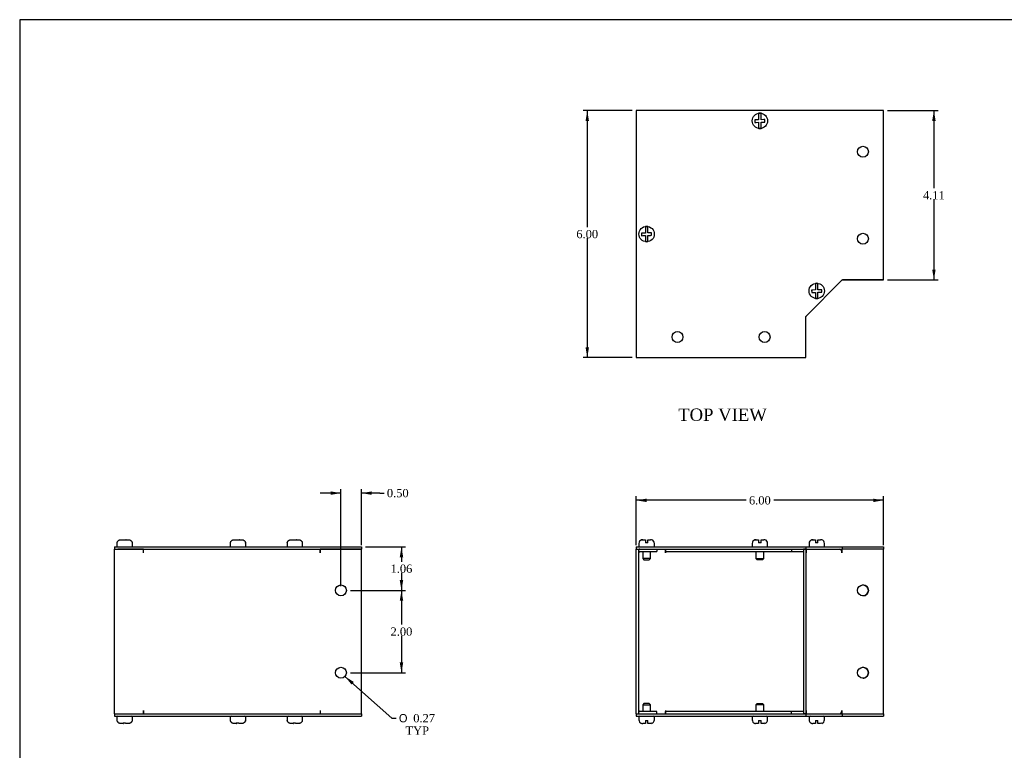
# Model space of a CAD drawing. Header units: inches. Extents: x 0.1 to 47.9, y -0.3 to 31.9.
# Tile 2 of 5: x 0.1 to 24, y 14.2 to 31.9. Entities that reach past the tile are written whole.
import ezdxf
from ezdxf.enums import TextEntityAlignment as Align

# ---------------------------------------------------------------- set-up
doc = ezdxf.new("R2010")
doc.units = ezdxf.units.IN
doc.header["$MEASUREMENT"] = 0
for name, color, linetype in [('COM55548-2', 7, 'Continuous'), ('COM55549-2', 7, 'Continuous'), ('COM55550-2', 7, 'Continuous'), ('Default', 7, 'Continuous'), ('SCS19491', 7, 'Continuous')]:
    doc.layers.add(name, color=color, linetype=linetype)
doc.styles.add('SEACAD_Solid_Edge_ANSI1_Symbols', font='txt')
doc.styles.add('SEACAD_Times_New_Roman', font='times.ttf')
doc.dimstyles.new('HAMMOND_(STH_-_42x28)', dxfattribs={"dimtxt": 0.2, "dimasz": 0.25, "dimexe": 0.1, "dimexo": 0.1, "dimgap": 0.05, "dimtad": 0, "dimtih": 1, "dimtoh": 1, "dimzin": 0, "dimdsep": 46, "dimtxsty": 'SEACAD_Times_New_Roman', "dimblk1": '_SE_FILLED', "dimblk2": '_SE_FILLED', "dimsah": 1, "dimcen": 0.1, "dimadec": 0, "dimazin": 0, "dimtfac": 0.8, "dimtofl": 0, "dimtmove": 0, "dimatfit": 3, "dimfxl": 1, "dimtolj": 1, "dimtzin": 0, "dimarcsym": 0})

# ---------------------------------------------------------------- blocks, each defined once
blk = doc.blocks.new('SE')
at = {"layer": 'COM55548-2', "color": 7, "linetype": 'Continuous'}
for p, q in [((15.068, 19.1), (19.182, 19.1)), ((15.068, 19.1), (15.068, 19.043)), ((15.068, 19.043), (19.182, 19.043)), ((19.182, 19.1), (20.068, 19.1)), ((19.182, 19.1), (19.182, 19.043)), ((19.187, 19.043), (20.064, 19.043)), ((20.068, 19.1), (21.068, 19.1)), ((20.068, 19.1), (20.068, 19.043)), ((21.068, 19.1), (21.068, 19.043)), ((21.068, 19.043), (21.068, 19.043)), ((15.068, 15.043), (19.182, 15.043)), ((15.068, 15.043), (15.068, 14.986)), ((15.068, 14.986), (19.182, 14.986)), ((19.182, 15.043), (19.182, 14.986)), ((19.182, 14.986), (20.068, 14.986)), ((19.187, 15.043), (20.064, 15.043)), ((20.068, 15.043), (20.068, 14.986)), ((20.068, 14.986), (21.068, 14.986)), ((21.068, 15.043), (21.068, 15.043)), ((21.068, 15.043), (21.068, 14.986))]:
    blk.add_line(p, q, dxfattribs=at)
at = {"layer": 'COM55549-2', "color": 7, "linetype": 'Continuous'}
for p, q in [((18.837, 19.043), (18.837, 18.986)), ((18.837, 18.986), (19.125, 18.986)), ((19.125, 19.043), (19.125, 15.043)), ((19.182, 19.043), (19.125, 19.043)), ((19.182, 19.043), (19.182, 15.043)), ((19.187, 19.043), (19.182, 19.043)), ((19.191, 19.043), (19.191, 18.957)), ((19.191, 18.957), (19.191, 18.957)), ((20.018, 19.043), (20.018, 19.038)), ((20.059, 19.043), (20.059, 18.957)), ((20.059, 18.957), (20.059, 18.957)), ((20.079, 19.043), (20.064, 19.043)), ((21.068, 19.043), (20.079, 19.043)), ((21.068, 15.043), (21.068, 19.043)), ((19.125, 15.1), (18.837, 15.1)), ((18.837, 15.043), (18.837, 15.1)), ((19.191, 15.129), (19.191, 15.043)), ((19.191, 15.129), (19.191, 15.129)), ((20.059, 15.129), (20.059, 15.129)), ((20.059, 15.129), (20.059, 15.043)), ((19.182, 15.043), (19.125, 15.043)), ((19.182, 15.043), (19.187, 15.043)), ((20.018, 15.048), (20.018, 15.043)), ((20.064, 15.043), (20.079, 15.043)), ((20.079, 15.043), (21.068, 15.043))]:
    blk.add_line(p, q, dxfattribs=at)
for centre in [(20.568, 18.043), (20.568, 16.043)]:
    blk.add_circle(centre, 0.133, dxfattribs=at)
for centre, major_axis, start_param, end_param in [((19.13, 18.957), (0, -0.086), 1.570796, 1.613592), ((19.998, 18.957), (0, 0.086), 4.712389, 6.283185), ((19.13, 15.129), (0, -0.086), 1.528001, 1.570796), ((19.998, 15.129), (0, 0.086), 3.141593, 4.712389)]:
    blk.add_ellipse(centre, major_axis=major_axis, ratio=0.707107, start_param=start_param, end_param=end_param, dxfattribs=at)
at = {"layer": 'COM55550-2', "color": 7, "linetype": 'Continuous'}
for p, q in [((15.068, 19.043), (15.125, 19.043)), ((15.068, 15.043), (15.068, 19.043)), ((15.125, 15.043), (15.125, 19.043)), ((15.154, 18.986), (15.568, 18.986)), ((15.568, 19.043), (15.568, 18.986)), ((15.779, 18.957), (15.779, 19.043)), ((15.779, 19.043), (15.779, 18.986)), ((15.779, 18.986), (18.837, 18.986)), ((15.779, 18.986), (15.779, 18.957)), ((15.779, 18.957), (15.779, 18.957)), ((15.568, 15.1), (15.154, 15.1)), ((15.568, 15.043), (15.568, 15.1)), ((15.779, 15.129), (15.779, 15.129)), ((15.779, 15.129), (15.779, 15.043)), ((15.779, 15.129), (15.779, 15.1)), ((18.837, 15.1), (15.779, 15.1)), ((15.779, 15.043), (15.779, 15.1)), ((15.068, 15.043), (15.125, 15.043))]:
    blk.add_line(p, q, dxfattribs=at)
for centre, radius, start, end in [((15.154, 18.957), 0.086, 90, 109.7069), ((15.154, 18.957), 0.029, 90, 180), ((20.568, 18.043), 0.133, 0, 89.943), ((20.568, 18.043), 0.133, 270.0938, 0), ((20.568, 16.043), 0.133, 269.3153, 0), ((20.568, 16.043), 0.133, 0, 90.5726), ((15.154, 15.129), 0.029, 180, 270), ((15.154, 15.129), 0.086, 250.2931, 270)]:
    blk.add_arc(centre, radius, start, end, dxfattribs=at)
at = {"layer": 'SCS19491', "color": 7, "linetype": 'Continuous'}
for p, q in [((15.131, 19.185), (15.131, 19.125)), ((15.195, 19.27), (15.196, 19.27)), ((15.196, 19.27), (15.229, 19.275)), ((15.229, 19.275), (15.223, 19.275)), ((15.229, 19.275), (15.288, 19.275)), ((15.288, 19.275), (15.288, 19.2)), ((15.348, 19.2), (15.288, 19.2)), ((15.348, 19.275), (15.411, 19.275)), ((15.348, 19.2), (15.348, 19.275)), ((15.411, 19.275), (15.411, 19.275)), ((15.44, 19.27), (15.438, 19.271)), ((15.506, 19.125), (15.506, 19.185)), ((17.881, 19.185), (17.881, 19.125)), ((17.945, 19.27), (17.946, 19.27)), ((17.946, 19.27), (17.979, 19.275)), ((17.979, 19.275), (17.973, 19.275)), ((17.979, 19.275), (18.038, 19.275)), ((18.038, 19.275), (18.038, 19.2)), ((18.098, 19.2), (18.038, 19.2)), ((18.098, 19.275), (18.161, 19.275)), ((18.098, 19.2), (18.098, 19.275)), ((18.161, 19.275), (18.161, 19.275)), ((18.19, 19.27), (18.188, 19.271)), ((18.256, 19.125), (18.256, 19.185)), ((19.261, 19.185), (19.261, 19.125)), ((19.325, 19.27), (19.327, 19.27)), ((19.327, 19.27), (19.359, 19.275)), ((19.359, 19.275), (19.353, 19.275)), ((19.359, 19.275), (19.418, 19.275)), ((19.418, 19.275), (19.418, 19.2)), ((19.478, 19.2), (19.418, 19.2)), ((19.478, 19.275), (19.541, 19.275)), ((19.478, 19.2), (19.478, 19.275)), ((19.541, 19.275), (19.541, 19.275)), ((19.57, 19.27), (19.568, 19.271)), ((19.636, 19.125), (19.636, 19.185)), ((15.223, 18.986), (15.223, 18.817)), ((15.413, 18.817), (15.413, 18.986)), ((17.973, 18.986), (17.973, 18.817)), ((18.163, 18.817), (18.163, 18.986)), ((15.413, 18.817), (15.223, 18.817)), ((15.223, 18.817), (15.253, 18.787)), ((15.253, 18.787), (15.383, 18.787)), ((15.383, 18.787), (15.413, 18.817)), ((17.973, 18.817), (18.163, 18.817)), ((17.973, 18.817), (18.003, 18.787)), ((18.133, 18.787), (18.003, 18.787)), ((18.133, 18.787), (18.163, 18.817)), ((15.253, 15.298), (15.223, 15.268)), ((15.383, 15.298), (15.253, 15.298)), ((15.413, 15.268), (15.383, 15.298)), ((18.003, 15.298), (17.973, 15.268)), ((18.003, 15.298), (18.133, 15.298)), ((18.163, 15.268), (18.133, 15.298)), ((15.223, 15.268), (15.413, 15.268)), ((15.223, 15.268), (15.223, 15.1)), ((15.413, 15.1), (15.413, 15.268)), ((18.163, 15.268), (17.973, 15.268)), ((17.973, 15.268), (17.973, 15.1)), ((18.163, 15.1), (18.163, 15.268)), ((15.131, 14.961), (15.131, 14.901)), ((15.288, 14.886), (15.348, 14.886)), ((15.288, 14.886), (15.288, 14.811)), ((15.348, 14.811), (15.348, 14.886)), ((15.506, 14.901), (15.506, 14.961)), ((17.881, 14.961), (17.881, 14.901)), ((18.038, 14.886), (18.098, 14.886)), ((18.038, 14.886), (18.038, 14.811)), ((18.098, 14.811), (18.098, 14.886)), ((18.256, 14.901), (18.256, 14.961)), ((19.261, 14.961), (19.261, 14.901)), ((19.418, 14.886), (19.478, 14.886)), ((19.418, 14.886), (19.418, 14.811)), ((19.478, 14.811), (19.478, 14.886)), ((19.636, 14.901), (19.636, 14.961)), ((15.194, 14.815), (15.196, 14.816)), ((15.288, 14.811), (15.223, 14.811)), ((15.411, 14.811), (15.348, 14.811)), ((15.438, 14.815), (15.411, 14.811)), ((15.439, 14.815), (15.438, 14.815)), ((17.944, 14.815), (17.946, 14.816)), ((18.038, 14.811), (17.973, 14.811)), ((18.161, 14.811), (18.098, 14.811)), ((18.188, 14.815), (18.161, 14.811)), ((18.189, 14.815), (18.188, 14.815)), ((19.324, 14.815), (19.327, 14.816)), ((19.418, 14.811), (19.353, 14.811)), ((19.541, 14.811), (19.478, 14.811)), ((19.568, 14.815), (19.541, 14.811)), ((19.569, 14.815), (19.568, 14.815))]:
    blk.add_line(p, q, dxfattribs=at)
for centre, radius, start, end in [((15.221, 19.185), 0.09, 106.8114, 180), ((15.156, 19.125), 0.025, 180, 270), ((15.223, 19.181), 0.0938, 89.9209, 107.9146), ((15.411, 19.177), 0.0981, 72.7336, 90.1206), ((15.416, 19.185), 0.09, 0, 75.0301), ((15.481, 19.125), 0.025, 270, 0), ((17.971, 19.185), 0.09, 106.8114, 180), ((17.906, 19.125), 0.025, 180, 270), ((17.973, 19.181), 0.0938, 89.9209, 107.9146), ((18.161, 19.177), 0.0981, 72.7336, 90.1206), ((18.166, 19.185), 0.09, 0, 75.0301), ((18.231, 19.125), 0.025, 270, 0), ((19.351, 19.185), 0.09, 106.8114, 180), ((19.286, 19.125), 0.025, 180, 270), ((19.353, 19.181), 0.0938, 89.9209, 107.9146), ((19.541, 19.177), 0.0981, 72.7336, 90.1206), ((19.546, 19.185), 0.09, 0, 75.0301), ((19.611, 19.125), 0.025, 270, 0), ((15.156, 14.961), 0.025, 90, 180), ((15.221, 14.901), 0.09, 180, 253.2164), ((15.416, 14.901), 0.09, 284.9909, 0), ((15.481, 14.961), 0.025, 0, 90), ((17.906, 14.961), 0.025, 90, 180), ((17.971, 14.901), 0.09, 180, 253.2164), ((18.166, 14.901), 0.09, 284.9909, 0), ((18.231, 14.961), 0.025, 0, 90), ((19.286, 14.961), 0.025, 90, 180), ((19.351, 14.901), 0.09, 180, 253.2164), ((19.546, 14.901), 0.09, 284.9909, 0), ((19.611, 14.961), 0.025, 0, 90), ((15.223, 14.905), 0.0938, 252.0854, 270.0791), ((17.973, 14.905), 0.0938, 252.0854, 270.0791), ((19.353, 14.905), 0.0938, 252.0854, 270.0791)]:
    blk.add_arc(centre, radius, start, end, dxfattribs=at)
blk = doc.blocks.new('SE1')
at = {"layer": 'COM55548-2', "color": 7, "linetype": 'Continuous'}
for p, q in [((21.068, 29.697), (15.068, 29.697)), ((15.068, 29.697), (15.068, 23.697)), ((21.068, 25.583), (21.068, 29.697)), ((19.182, 24.697), (20.068, 25.583)), ((20.068, 25.583), (21.068, 25.583)), ((19.182, 23.697), (19.182, 24.697)), ((15.068, 23.697), (19.182, 23.697))]:
    blk.add_line(p, q, dxfattribs=at)
for centre in [(20.568, 28.697), (20.568, 26.583), (16.068, 24.197), (18.182, 24.197)]:
    blk.add_circle(centre, 0.133, dxfattribs=at)
at = {"layer": 'COM55549-2', "color": 7, "linetype": 'Continuous'}
for q in [(20.079, 25.583), (21.068, 25.583)]:
    blk.add_line((21.068, 25.583), q, dxfattribs=at)
for centre, start, end in [((20.079, 25.554), 90, 122.376), ((19.211, 24.686), 147.624, 180)]:
    blk.add_arc(centre, 0.029, start, end, dxfattribs=at)
at = {"layer": 'SCS19491', "color": 7, "linetype": 'Continuous'}
for p, q in [((17.973, 29.469), (17.944, 29.468)), ((17.944, 29.468), (17.946, 29.408)), ((17.946, 29.408), (17.979, 29.409)), ((18.038, 29.471), (17.973, 29.469)), ((17.979, 29.409), (18.038, 29.411)), ((18.038, 29.631), (18.038, 29.54)), ((18.038, 29.54), (18.038, 29.471)), ((18.038, 29.411), (18.038, 29.354)), ((18.098, 29.54), (18.098, 29.631)), ((18.098, 29.474), (18.098, 29.54)), ((18.161, 29.476), (18.098, 29.474)), ((18.098, 29.414), (18.161, 29.416)), ((18.098, 29.354), (18.098, 29.414)), ((18.188, 29.477), (18.161, 29.476)), ((18.161, 29.416), (18.19, 29.417)), ((18.19, 29.417), (18.188, 29.477)), ((18.038, 29.354), (18.038, 29.263)), ((18.098, 29.263), (18.098, 29.354)), ((15.288, 26.881), (15.288, 26.79)), ((15.288, 26.79), (15.288, 26.721)), ((15.348, 26.79), (15.348, 26.881)), ((15.348, 26.724), (15.348, 26.79)), ((15.223, 26.719), (15.194, 26.718)), ((15.194, 26.718), (15.196, 26.658)), ((15.196, 26.658), (15.229, 26.659)), ((15.288, 26.721), (15.223, 26.719)), ((15.229, 26.659), (15.288, 26.661)), ((15.288, 26.661), (15.288, 26.604)), ((15.288, 26.604), (15.288, 26.513)), ((15.411, 26.726), (15.348, 26.724)), ((15.348, 26.664), (15.411, 26.666)), ((15.348, 26.604), (15.348, 26.664)), ((15.348, 26.513), (15.348, 26.604)), ((15.438, 26.727), (15.411, 26.726)), ((15.411, 26.666), (15.44, 26.667)), ((15.44, 26.667), (15.438, 26.727)), ((19.353, 25.338), (19.324, 25.337)), ((19.324, 25.337), (19.327, 25.277)), ((19.418, 25.341), (19.353, 25.338)), ((19.418, 25.501), (19.418, 25.41)), ((19.418, 25.41), (19.418, 25.341)), ((19.478, 25.41), (19.478, 25.501)), ((19.478, 25.343), (19.478, 25.41)), ((19.541, 25.346), (19.478, 25.343)), ((19.568, 25.347), (19.541, 25.346)), ((19.57, 25.287), (19.568, 25.347)), ((19.327, 25.277), (19.359, 25.279)), ((19.359, 25.279), (19.418, 25.281)), ((19.418, 25.281), (19.418, 25.224)), ((19.418, 25.224), (19.418, 25.133)), ((19.478, 25.283), (19.541, 25.286)), ((19.478, 25.224), (19.478, 25.283)), ((19.478, 25.133), (19.478, 25.224)), ((19.541, 25.286), (19.57, 25.287))]:
    blk.add_line(p, q, dxfattribs=at)
for centre in [(18.068, 29.447), (15.318, 26.697), (19.448, 25.317)]:
    blk.add_circle(centre, 0.187, dxfattribs=at)
for centre, start, end in [((18.068, 29.447), 80.7303, 99.2697), ((18.068, 29.447), 260.7303, 279.2697), ((15.318, 26.697), 80.7303, 99.2697), ((15.318, 26.697), 260.7303, 279.2697), ((19.448, 25.317), 80.7303, 99.2697), ((19.448, 25.317), 260.7303, 279.2697)]:
    blk.add_arc(centre, 0.186, start, end, dxfattribs=at)
blk = doc.blocks.new('SE3')
at = {"layer": 'COM55548-2', "color": 7, "linetype": 'Continuous'}
for p, q in [((2.397, 19.1), (8.397, 19.1)), ((2.397, 19.1), (2.397, 19.043)), ((2.397, 19.043), (8.397, 19.043)), ((8.397, 19.1), (8.397, 19.043)), ((2.397, 15.043), (8.397, 15.043)), ((2.397, 15.043), (2.397, 14.986)), ((2.397, 14.986), (8.397, 14.986)), ((8.397, 15.043), (8.397, 14.986))]:
    blk.add_line(p, q, dxfattribs=at)
at = {"layer": 'COM55550-2', "color": 7, "linetype": 'Continuous'}
for p, q in [((2.397, 15.043), (2.397, 19.043)), ((3.108, 19.043), (2.483, 19.043)), ((3.108, 18.957), (3.108, 19.043)), ((3.108, 18.957), (3.108, 19.043)), ((3.108, 18.957), (3.108, 18.957)), ((8.397, 19.043), (7.397, 19.043)), ((7.397, 18.957), (7.397, 19.043)), ((7.397, 19.043), (7.397, 18.957)), ((7.397, 18.957), (7.397, 18.957)), ((8.397, 15.043), (8.397, 19.043)), ((3.108, 15.129), (3.108, 15.043)), ((3.108, 15.129), (3.108, 15.129)), ((3.108, 15.043), (3.108, 15.129)), ((7.397, 15.129), (7.397, 15.129)), ((7.397, 15.129), (7.397, 15.043)), ((7.397, 15.129), (7.397, 15.043)), ((2.483, 15.043), (3.108, 15.043)), ((7.397, 15.043), (8.397, 15.043))]:
    blk.add_line(p, q, dxfattribs=at)
for centre in [(7.897, 18.043), (7.897, 16.043)]:
    blk.add_circle(centre, 0.133, dxfattribs=at)
at = {"layer": 'SCS19491', "color": 7, "linetype": 'Continuous'}
for p, q in [((2.46, 19.185), (2.46, 19.125)), ((2.463, 19.2), (2.461, 19.2)), ((2.554, 19.275), (2.626, 19.275)), ((2.627, 19.27), (2.687, 19.27)), ((2.681, 19.275), (2.678, 19.275)), ((2.683, 19.275), (2.681, 19.275)), ((2.681, 19.275), (2.681, 19.27)), ((2.685, 19.275), (2.683, 19.275)), ((2.683, 19.27), (2.683, 19.275)), ((2.685, 19.275), (2.74, 19.275)), ((2.687, 19.27), (2.685, 19.275)), ((2.831, 19.2), (2.833, 19.2)), ((2.835, 19.125), (2.835, 19.185)), ((5.21, 19.185), (5.21, 19.125)), ((5.211, 19.2), (5.213, 19.2)), ((5.304, 19.275), (5.376, 19.275)), ((5.377, 19.27), (5.437, 19.27)), ((5.431, 19.275), (5.428, 19.275)), ((5.433, 19.275), (5.431, 19.275)), ((5.431, 19.275), (5.431, 19.27)), ((5.435, 19.275), (5.433, 19.275)), ((5.433, 19.27), (5.433, 19.275)), ((5.435, 19.275), (5.49, 19.275)), ((5.437, 19.27), (5.435, 19.275)), ((5.581, 19.2), (5.583, 19.2)), ((5.585, 19.125), (5.585, 19.185)), ((6.59, 19.185), (6.59, 19.125)), ((6.591, 19.2), (6.593, 19.2)), ((6.685, 19.275), (6.756, 19.275)), ((6.757, 19.27), (6.817, 19.27)), ((6.811, 19.275), (6.808, 19.275)), ((6.813, 19.275), (6.811, 19.275)), ((6.811, 19.275), (6.811, 19.27)), ((6.816, 19.275), (6.813, 19.275)), ((6.813, 19.27), (6.813, 19.275)), ((6.816, 19.275), (6.87, 19.275)), ((6.817, 19.27), (6.816, 19.275)), ((6.961, 19.2), (6.964, 19.2)), ((6.965, 19.125), (6.965, 19.185)), ((2.46, 14.961), (2.46, 14.901)), ((2.463, 14.886), (2.461, 14.886)), ((2.831, 14.886), (2.833, 14.886)), ((2.835, 14.901), (2.835, 14.961)), ((5.21, 14.961), (5.21, 14.901)), ((5.213, 14.886), (5.211, 14.886)), ((5.583, 14.886), (5.581, 14.886)), ((5.585, 14.901), (5.585, 14.961)), ((6.59, 14.961), (6.59, 14.901)), ((6.593, 14.886), (6.591, 14.886)), ((6.961, 14.886), (6.964, 14.886)), ((6.965, 14.901), (6.965, 14.961)), ((2.609, 14.811), (2.554, 14.811)), ((2.667, 14.815), (2.607, 14.816)), ((2.607, 14.816), (2.609, 14.811)), ((2.609, 14.811), (2.611, 14.811)), ((2.611, 14.816), (2.611, 14.811)), ((2.611, 14.811), (2.613, 14.811)), ((2.613, 14.811), (2.613, 14.816)), ((2.613, 14.811), (2.616, 14.811)), ((2.74, 14.811), (2.669, 14.811)), ((5.359, 14.811), (5.304, 14.811)), ((5.417, 14.815), (5.357, 14.816)), ((5.357, 14.816), (5.359, 14.811)), ((5.359, 14.811), (5.361, 14.811)), ((5.361, 14.816), (5.361, 14.811)), ((5.361, 14.811), (5.363, 14.811)), ((5.363, 14.811), (5.363, 14.816)), ((5.363, 14.811), (5.366, 14.811)), ((5.49, 14.811), (5.419, 14.811)), ((6.739, 14.811), (6.685, 14.811)), ((6.798, 14.815), (6.738, 14.816)), ((6.738, 14.816), (6.739, 14.811)), ((6.739, 14.811), (6.741, 14.811)), ((6.741, 14.816), (6.741, 14.811)), ((6.741, 14.811), (6.744, 14.811)), ((6.744, 14.811), (6.744, 14.816)), ((6.744, 14.811), (6.746, 14.811)), ((6.87, 14.811), (6.799, 14.811))]:
    blk.add_line(p, q, dxfattribs=at)
for centre, radius, start, end in [((2.55, 19.185), 0.09, 170.4059, 180), ((2.485, 19.125), 0.025, 180, 270), ((2.81, 19.125), 0.025, 270, 0), ((2.745, 19.185), 0.09, 0, 9.5941), ((5.3, 19.185), 0.09, 170.4059, 180), ((5.235, 19.125), 0.025, 180, 270), ((5.56, 19.125), 0.025, 270, 0), ((5.495, 19.185), 0.09, 0, 9.5941), ((6.68, 19.185), 0.09, 170.4059, 180), ((6.615, 19.125), 0.025, 180, 270), ((6.94, 19.125), 0.025, 270, 0), ((6.875, 19.185), 0.09, 0, 9.5941), ((2.485, 14.961), 0.025, 90, 180), ((2.55, 14.901), 0.09, 180, 189.5941), ((2.81, 14.961), 0.025, 0, 90), ((2.745, 14.901), 0.09, 350.4059, 0), ((5.235, 14.961), 0.025, 90, 180), ((5.3, 14.901), 0.09, 180, 189.5941), ((5.56, 14.961), 0.025, 0, 90), ((5.495, 14.901), 0.09, 350.4059, 0), ((6.615, 14.961), 0.025, 90, 180), ((6.68, 14.901), 0.09, 180, 189.5941), ((6.94, 14.961), 0.025, 0, 90), ((6.875, 14.901), 0.09, 350.4059, 0)]:
    blk.add_arc(centre, radius, start, end, dxfattribs=at)
for points in [[(2.463, 19.2), (2.464, 19.205), (2.466, 19.21), (2.469, 19.22), (2.472, 19.225), (2.477, 19.234), (2.48, 19.239), (2.487, 19.247), (2.491, 19.251), (2.499, 19.257), (2.504, 19.26), (2.513, 19.266), (2.518, 19.268), (2.528, 19.271), (2.533, 19.273), (2.544, 19.274), (2.549, 19.275), (2.554, 19.275)], [(2.74, 19.275), (2.745, 19.275), (2.751, 19.274), (2.761, 19.273), (2.766, 19.271), (2.776, 19.268), (2.781, 19.266), (2.791, 19.26), (2.795, 19.257), (2.803, 19.251), (2.807, 19.247), (2.814, 19.239), (2.817, 19.234), (2.823, 19.225), (2.825, 19.22), (2.829, 19.21), (2.83, 19.205), (2.831, 19.2)], [(5.213, 19.2), (5.214, 19.205), (5.216, 19.21), (5.219, 19.22), (5.222, 19.225), (5.227, 19.234), (5.23, 19.239), (5.237, 19.247), (5.241, 19.251), (5.249, 19.257), (5.254, 19.26), (5.263, 19.266), (5.268, 19.268), (5.278, 19.271), (5.283, 19.273), (5.294, 19.274), (5.299, 19.275), (5.304, 19.275)], [(5.49, 19.275), (5.495, 19.275), (5.501, 19.274), (5.511, 19.273), (5.516, 19.271), (5.526, 19.268), (5.531, 19.266), (5.541, 19.26), (5.545, 19.257), (5.553, 19.251), (5.557, 19.247), (5.564, 19.239), (5.567, 19.234), (5.573, 19.225), (5.575, 19.22), (5.579, 19.21), (5.58, 19.205), (5.581, 19.2)], [(6.593, 19.2), (6.594, 19.205), (6.596, 19.21), (6.599, 19.22), (6.602, 19.225), (6.607, 19.234), (6.61, 19.239), (6.617, 19.247), (6.621, 19.251), (6.629, 19.257), (6.634, 19.26), (6.643, 19.266), (6.648, 19.268), (6.658, 19.271), (6.663, 19.273), (6.674, 19.274), (6.679, 19.275), (6.685, 19.275)], [(6.87, 19.275), (6.875, 19.275), (6.881, 19.274), (6.891, 19.273), (6.897, 19.271), (6.907, 19.268), (6.911, 19.266), (6.921, 19.26), (6.925, 19.257), (6.934, 19.251), (6.937, 19.247), (6.944, 19.239), (6.947, 19.234), (6.953, 19.225), (6.955, 19.22), (6.959, 19.21), (6.96, 19.205), (6.961, 19.2)], [(2.554, 14.811), (2.549, 14.811), (2.544, 14.811), (2.533, 14.813), (2.528, 14.814), (2.518, 14.818), (2.513, 14.82), (2.504, 14.825), (2.499, 14.828), (2.491, 14.835), (2.487, 14.839), (2.48, 14.847), (2.477, 14.851), (2.472, 14.86), (2.469, 14.865), (2.466, 14.875), (2.464, 14.881), (2.463, 14.886)], [(2.831, 14.886), (2.83, 14.881), (2.829, 14.875), (2.825, 14.865), (2.823, 14.861), (2.817, 14.851), (2.814, 14.847), (2.807, 14.839), (2.803, 14.835), (2.795, 14.828), (2.791, 14.825), (2.781, 14.82), (2.776, 14.818), (2.766, 14.814), (2.761, 14.813), (2.751, 14.811), (2.745, 14.811), (2.74, 14.811)], [(5.304, 14.811), (5.299, 14.811), (5.294, 14.811), (5.283, 14.813), (5.278, 14.814), (5.268, 14.818), (5.263, 14.82), (5.254, 14.825), (5.249, 14.828), (5.241, 14.835), (5.237, 14.839), (5.23, 14.847), (5.227, 14.851), (5.222, 14.86), (5.219, 14.865), (5.216, 14.875), (5.214, 14.881), (5.213, 14.886)], [(5.581, 14.886), (5.58, 14.881), (5.579, 14.875), (5.575, 14.865), (5.573, 14.861), (5.567, 14.851), (5.564, 14.847), (5.557, 14.839), (5.553, 14.835), (5.545, 14.828), (5.541, 14.825), (5.531, 14.82), (5.526, 14.818), (5.516, 14.814), (5.511, 14.813), (5.501, 14.811), (5.495, 14.811), (5.49, 14.811)], [(6.685, 14.811), (6.679, 14.811), (6.674, 14.811), (6.663, 14.813), (6.658, 14.814), (6.648, 14.818), (6.643, 14.82), (6.634, 14.825), (6.629, 14.828), (6.621, 14.835), (6.617, 14.839), (6.61, 14.847), (6.607, 14.851), (6.602, 14.86), (6.599, 14.865), (6.596, 14.875), (6.594, 14.881), (6.593, 14.886)], [(6.961, 14.886), (6.96, 14.881), (6.959, 14.875), (6.955, 14.865), (6.953, 14.861), (6.947, 14.851), (6.944, 14.847), (6.937, 14.839), (6.934, 14.835), (6.925, 14.828), (6.921, 14.825), (6.911, 14.82), (6.907, 14.818), (6.896, 14.814), (6.891, 14.813), (6.881, 14.811), (6.875, 14.811), (6.87, 14.811)]]:
    blk.add_open_spline(points, degree=3, knots=[0, 0, 0, 0, 0.125, 0.125, 0.25, 0.25, 0.375, 0.375, 0.5, 0.5, 0.625, 0.625, 0.75, 0.75, 0.875, 0.875, 1, 1, 1, 1], dxfattribs=at)
for points in [[(2.626, 19.275), (2.626, 19.275), (2.626, 19.273), (2.627, 19.27)], [(2.678, 19.275), (2.678, 19.275), (2.677, 19.273), (2.677, 19.27)], [(5.376, 19.275), (5.376, 19.275), (5.376, 19.273), (5.377, 19.27)], [(5.428, 19.275), (5.428, 19.275), (5.427, 19.273), (5.427, 19.27)], [(6.756, 19.275), (6.756, 19.275), (6.757, 19.273), (6.757, 19.27)], [(6.808, 19.275), (6.808, 19.275), (6.808, 19.273), (6.807, 19.27)], [(2.616, 14.811), (2.616, 14.811), (2.617, 14.812), (2.617, 14.815)], [(2.669, 14.811), (2.668, 14.811), (2.668, 14.812), (2.667, 14.815)], [(5.366, 14.811), (5.366, 14.811), (5.367, 14.812), (5.367, 14.815)], [(5.419, 14.811), (5.418, 14.811), (5.418, 14.812), (5.417, 14.815)], [(6.746, 14.811), (6.747, 14.811), (6.747, 14.812), (6.747, 14.815)], [(6.799, 14.811), (6.798, 14.811), (6.798, 14.812), (6.798, 14.815)]]:
    blk.add_open_spline(points, degree=3, dxfattribs=at)
blk = doc.blocks.new('DMBLK8213')
at = {"layer": 'Default', "linetype": 'Continuous', "transparency": 16777216}
for points in [[(15.318, 20.272), (15.068, 20.231), (15.318, 20.189)], [(20.818, 20.272), (20.818, 20.189), (21.068, 20.231)]]:
    blk.add_hatch(color=7, dxfattribs=at).paths.add_polyline_path(points)
at = {"layer": 'Default', "color": 7, "linetype": 'Continuous', "transparency": 16777216}
for p, q in [((15.068, 19.143), (15.068, 20.331)), ((21.068, 19.143), (21.068, 20.331)), ((17.733, 20.231), (15.068, 20.231)), ((21.068, 20.231), (18.404, 20.231))]:
    blk.add_line(p, q, dxfattribs=at)
at = {"layer": 'Default', "color": 7, "linetype": 'Continuous', "transparency": 16777216, "style": 'SEACAD_Times_New_Roman'}
blk.add_text('6.00', height=0.2, dxfattribs=at).set_placement((17.803, 20.331), align=Align.TOP_LEFT)
blk = doc.blocks.new('_SE_FILLED')
at = {"color": 0}
blk.add_line((0, 0), (-1, 0), dxfattribs=at)
blk.add_solid([(0, 0), (-1, -0.1665), (-1, 0.1665), (0, 0)], dxfattribs=at)
blk = doc.blocks.new('DMBLK8217')
at = {"layer": 'Default', "linetype": 'Continuous', "transparency": 16777216}
for points in [[(22.334, 29.447), (22.292, 29.697), (22.251, 29.447)], [(22.334, 25.833), (22.251, 25.833), (22.292, 25.583)]]:
    blk.add_hatch(color=7, dxfattribs=at).paths.add_polyline_path(points)
at = {"layer": 'Default', "color": 7, "linetype": 'Continuous', "transparency": 16777216}
for p, q in [((21.168, 29.697), (22.392, 29.697)), ((22.292, 29.697), (22.292, 27.81)), ((22.292, 27.54), (22.292, 25.583)), ((21.168, 25.583), (22.392, 25.583))]:
    blk.add_line(p, q, dxfattribs=at)
at = {"layer": 'Default', "color": 7, "linetype": 'Continuous', "transparency": 16777216, "style": 'SEACAD_Times_New_Roman'}
blk.add_text('4.11', height=0.2, dxfattribs=at).set_placement((22.027, 27.74), align=Align.TOP_LEFT)
blk = doc.blocks.new('DMBLK8219')
at = {"layer": 'Default', "linetype": 'Continuous', "transparency": 16777216}
for points in [[(13.836, 29.447), (13.919, 29.447), (13.877, 29.697)], [(13.836, 23.947), (13.877, 23.697), (13.919, 23.947)]]:
    blk.add_hatch(color=7, dxfattribs=at).paths.add_polyline_path(points)
at = {"layer": 'Default', "color": 7, "linetype": 'Continuous', "transparency": 16777216}
for p, q in [((14.968, 29.697), (13.777, 29.697)), ((13.877, 29.697), (13.877, 26.867)), ((13.877, 26.597), (13.877, 23.697)), ((14.968, 23.697), (13.777, 23.697))]:
    blk.add_line(p, q, dxfattribs=at)
at = {"layer": 'Default', "color": 7, "linetype": 'Continuous', "transparency": 16777216, "style": 'SEACAD_Times_New_Roman'}
blk.add_text('6.00', height=0.2, dxfattribs=at).set_placement((13.612, 26.797), align=Align.TOP_LEFT)
blk = doc.blocks.new('DMBLK8227')
at = {"layer": 'Default', "linetype": 'Continuous', "transparency": 16777216}
for points in [[(7.647, 20.448), (7.647, 20.364), (7.897, 20.406)], [(8.647, 20.448), (8.397, 20.406), (8.647, 20.364)]]:
    blk.add_hatch(color=7, dxfattribs=at).paths.add_polyline_path(points)
at = {"layer": 'Default', "color": 7, "linetype": 'Continuous', "transparency": 16777216}
for p, q in [((7.897, 20.406), (7.397, 20.406)), ((7.897, 18.143), (7.897, 20.506)), ((8.397, 19.143), (8.397, 20.506)), ((8.843, 20.406), (8.397, 20.406)), ((8.843, 20.406), (8.943, 20.406))]:
    blk.add_line(p, q, dxfattribs=at)
at = {"layer": 'Default', "color": 7, "linetype": 'Continuous', "transparency": 16777216, "style": 'SEACAD_Times_New_Roman'}
blk.add_text('0.50', height=0.2, dxfattribs=at).set_placement((9.013, 20.506), align=Align.TOP_LEFT)
blk = doc.blocks.new('DMBLK8228')
at = {"layer": 'Default', "linetype": 'Continuous', "transparency": 16777216}
for points in [[(9.409, 18.85), (9.367, 19.1), (9.325, 18.85)], [(9.409, 18.293), (9.325, 18.293), (9.367, 18.043)]]:
    blk.add_hatch(color=7, dxfattribs=at).paths.add_polyline_path(points)
at = {"layer": 'Default', "color": 7, "linetype": 'Continuous', "transparency": 16777216}
for p, q in [((8.497, 19.1), (9.467, 19.1)), ((9.367, 19.1), (9.367, 18.741)), ((9.367, 18.471), (9.367, 18.043)), ((8.13, 18.043), (9.467, 18.043))]:
    blk.add_line(p, q, dxfattribs=at)
at = {"layer": 'Default', "color": 7, "linetype": 'Continuous', "transparency": 16777216, "style": 'SEACAD_Times_New_Roman'}
blk.add_text('1.06', height=0.2, dxfattribs=at).set_placement((9.102, 18.671), align=Align.TOP_LEFT)
blk = doc.blocks.new('DMBLK8229')
at = {"layer": 'Default', "linetype": 'Continuous', "transparency": 16777216}
for points in [[(9.409, 17.793), (9.367, 18.043), (9.325, 17.793)], [(9.409, 16.293), (9.325, 16.293), (9.367, 16.043)]]:
    blk.add_hatch(color=7, dxfattribs=at).paths.add_polyline_path(points)
at = {"layer": 'Default', "color": 7, "linetype": 'Continuous', "transparency": 16777216}
for p, q in [((8.13, 18.043), (9.467, 18.043)), ((9.367, 18.043), (9.367, 17.213)), ((9.367, 16.943), (9.367, 16.043)), ((8.13, 16.043), (9.467, 16.043))]:
    blk.add_line(p, q, dxfattribs=at)
at = {"layer": 'Default', "color": 7, "linetype": 'Continuous', "transparency": 16777216, "style": 'SEACAD_Times_New_Roman'}
blk.add_text('2.00', height=0.2, dxfattribs=at).set_placement((9.102, 17.143), align=Align.TOP_LEFT)
blk = doc.blocks.new('DMBLK8230')
at = {"layer": 'Default', "linetype": 'Continuous', "transparency": 16777216}
blk.add_hatch(color=7, dxfattribs=at).paths.add_polyline_path([(8.211, 15.819), (7.996, 15.954), (8.155, 15.757)])
at = {"layer": 'Default', "color": 7, "linetype": 'Continuous', "transparency": 16777216}
for p, q in [((7.996, 15.954), (9.135, 14.94)), ((9.135, 14.94), (9.235, 14.94))]:
    blk.add_line(p, q, dxfattribs=at)
for s, style, p in [('O', 'SEACAD_Solid_Edge_ANSI1_Symbols', (9.305, 15.04)), ('0.27', 'SEACAD_Times_New_Roman', (9.653, 15.04)), ('TYP', 'SEACAD_Times_New_Roman', (9.465, 14.74))]:
    blk.add_text(s, height=0.2, dxfattribs=dict(at, style=style)).set_placement(p, align=Align.TOP_LEFT)
blk = doc.blocks.new('BORDER')
at = {"layer": 'Default', "color": 7, "linetype": 'Continuous'}
for p, q in [((0, 27.86), (-41.86, 27.86)), ((-41.86, 27.86), (-41.86, 0))]:
    blk.add_line(p, q, dxfattribs=at)

msp = doc.modelspace()

# ---------------------------------------------------------------- block references
at = {"layer": 'Default', "color": 7, "xscale": 1.142, "yscale": 1.142, "zscale": 1.142}
msp.add_blockref('BORDER', (47.903, 0.088), dxfattribs=at)
at = {"layer": 'Default'}
for name in ['SE1', 'SE3', 'SE']:
    msp.add_blockref(name, (0, 0), dxfattribs=at)

# ---------------------------------------------------------------- texts
at = {"layer": 'Default', "color": 7, "linetype": 'Continuous', "style": 'SEACAD_Times_New_Roman'}
msp.add_text('TOP VIEW', height=0.3, dxfattribs=at).set_placement((16.085, 22.461), align=Align.TOP_LEFT)

# ---------------------------------------------------------------- dimensions: what is measured, and where the dimension line sits
at = {"layer": 'Default', "color": 7, "linetype": 'Continuous'}
for base, p1, p2, angle, picture, middle, dimtype in [((13.877, 29.697), (15.068, 29.697), (15.068, 23.697), 270, 'DMBLK8219', (13.877, 26.697), 161), ((22.292, 29.697), (21.068, 29.697), (21.068, 25.583), 270, 'DMBLK8217', (22.292, 27.64), 161), ((9.367, 18.043), (8.397, 19.1), (8.03, 18.043), 90, 'DMBLK8228', (9.367, 18.571), 160), ((9.367, 18.043), (8.03, 18.043), (8.03, 16.043), 270, 'DMBLK8229', (9.367, 17.043), 161)]:
    dim = msp.add_linear_dim(base=base, p1=p1, p2=p2, angle=angle, text='\\A1;<>', dimstyle='HAMMOND_(STH_-_42x28)', dxfattribs=at)
    dim.commit()
    dim.dimension.update_dxf_attribs({"geometry": picture, "text_midpoint": middle, "dimtype": dimtype})
dim = msp.add_linear_dim(base=(7.897, 20.406), p1=(8.397, 19.043), p2=(7.897, 18.043), text='\\A1;<>', dimstyle='HAMMOND_(STH_-_42x28)', override={"dimtmove": 1}, dxfattribs=at)
dim.commit()
dim.dimension.update_dxf_attribs({"geometry": 'DMBLK8227', "text_midpoint": (8.943, 20.406), "dimtype": 160})
dim = msp.add_linear_dim(base=(15.068, 20.231), p1=(21.068, 19.043), p2=(15.068, 19.043), text='\\A1;<>', dimstyle='HAMMOND_(STH_-_42x28)', dxfattribs=at)
dim.commit()
dim.dimension.update_dxf_attribs({"geometry": 'DMBLK8213', "text_midpoint": (18.068, 20.231), "dimtype": 160})
dim = msp.add_diameter_dim_2p(p1=(7.798, 16.131), p2=(7.996, 15.954), text='\\A1;<>\\PTYP', dimstyle='HAMMOND_(STH_-_42x28)', dxfattribs=at)
dim.commit()
dim.dimension.update_dxf_attribs({"geometry": 'DMBLK8230', "text_midpoint": (9.235, 14.94), "dimtype": 163})

doc.saveas('drawing.dxf')
